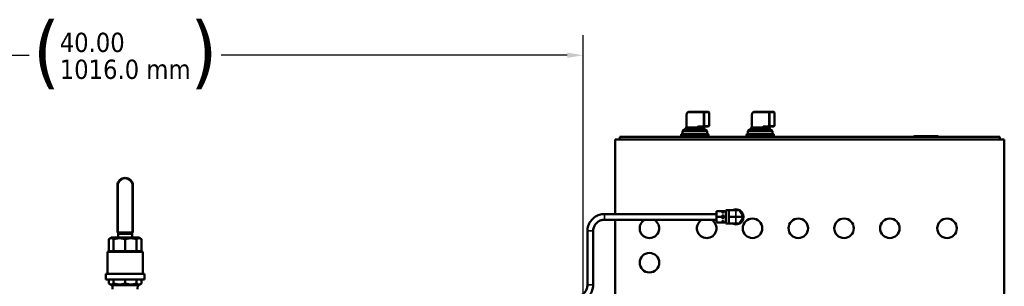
# Model space of a CAD drawing. Header units: inches. Extents: x 1 to 237, y 4 to 150.
# Tile 16 of 237: x 56 to 99, y 46 to 58. Entities that reach past the tile are written whole.
import ezdxf

# ---------------------------------------------------------------- set-up
doc = ezdxf.new("R2010")
doc.units = ezdxf.units.IN
doc.header["$LTSCALE"] = 7
doc.header["$MEASUREMENT"] = 0
for name, color, linetype, lineweight in [('Dimension (ANSI)', 7, 'Continuous', 25), ('Visible (ANSI)', 7, 'Continuous', 50), ('Visible Narrow (ANSI)', 7, 'Continuous', 35)]:
    doc.layers.add(name, color=color, linetype=linetype, lineweight=lineweight)
doc.styles.add('Dimension Text', font='tahoma.ttf')
doc.dimstyles.new('Dual Dimension', dxfattribs={"dimscale": 7, "dimtxt": 0.12, "dimasz": 0.098425, "dimexe": 0.125, "dimexo": 0.0625, "dimgap": 0.031496, "dimtad": 0, "dimtih": 1, "dimtoh": 1, "dimrnd": 1e-08, "dimzin": 4, "dimdsep": 46, "dimtxsty": 'Dimension Text', "dimcen": 0.09, "dimdle": 0.393701, "dimclrd": 256, "dimclre": 256, "dimclrt": 256, "dimadec": 0, "dimazin": 1, "dimtfac": 1, "dimtofl": 0, "dimtmove": 0, "dimatfit": 3, "dimfxl": 1, "dimtolj": 1, "dimtzin": 4, "dimlwd": -1, "dimlwe": -1, "dimarcsym": 0})

# ---------------------------------------------------------------- blocks, each defined once
blk = doc.blocks.new('*D8')
at = {"layer": 'Defpoints', "color": 0, "transparency": 16777216}
for p in [(80.711, 56.216), (40.711, 44.661), (80.711, 44.661)]:
    blk.add_point(p, dxfattribs=at)
at = {"layer": 'Dimension (ANSI)', "transparency": 16777216}
for p, q in [((40.711, 45.099), (40.711, 57.091)), ((80.711, 45.099), (80.711, 57.091)), ((41.4, 56.216), (56.521, 56.216)), ((80.022, 56.216), (64.902, 56.216))]:
    blk.add_line(p, q, dxfattribs=at)
for points in [[(41.4, 56.331), (41.4, 56.101), (40.711, 56.216)], [(80.022, 56.331), (80.022, 56.101), (80.711, 56.216)]]:
    blk.add_solid(points, dxfattribs=at)
at = {"layer": 'Dimension (ANSI)', "transparency": 16777216, "insert": (60.711, 56.216), "char_height": 0.84, "attachment_point": 5, "style": 'Dimension Text'}
blk.add_mtext('\\A1;{\\H3.0x;(}\\S40.00^ 1016.0 mm;{\\H3.0x;)}', dxfattribs=at)

msp = doc.modelspace()

# ---------------------------------------------------------------- linework, layer by layer
at = {"layer": 'Visible (ANSI)'}
for p, q in [((85.236, 53.619), (85.236, 53.076)), ((85.996, 53.744), (85.332, 53.744)), ((86.194, 53.744), (85.996, 53.744)), ((86.219, 53.719), (86.219, 53.132)), ((88.089, 53.619), (88.089, 53.076)), ((88.849, 53.744), (88.185, 53.744)), ((89.047, 53.744), (88.849, 53.744)), ((89.072, 53.719), (89.072, 53.132)), ((85.137, 52.971), (86.055, 52.971)), ((85.188, 52.971), (85.188, 53.032)), ((85.213, 53.057), (85.697, 53.057)), ((85.746, 53.107), (85.978, 53.107)), ((85.87, 53.057), (85.865, 53.057)), ((85.956, 53.075), (85.956, 53.082)), ((85.98, 53.057), (85.967, 53.057)), ((85.978, 53.107), (86.194, 53.107)), ((86.005, 52.971), (86.005, 53.032)), ((87.99, 52.971), (88.908, 52.971)), ((88.041, 52.971), (88.041, 53.032)), ((88.066, 53.057), (88.55, 53.057)), ((88.599, 53.107), (88.831, 53.107)), ((88.723, 53.057), (88.718, 53.057)), ((88.809, 53.075), (88.809, 53.082)), ((88.833, 53.057), (88.82, 53.057)), ((88.831, 53.107), (89.047, 53.107)), ((88.858, 52.971), (88.858, 53.032)), ((82.111, 49.286), (82.111, 52.541)), ((82.111, 52.541), (99.111, 52.541)), ((82.314, 52.661), (98.914, 52.661)), ((82.314, 52.541), (82.314, 52.661)), ((85, 52.732), (85, 52.661)), ((86.143, 52.782), (85.05, 52.782)), ((85.062, 52.782), (85.062, 52.896)), ((86.13, 52.782), (86.13, 52.896)), ((86.193, 52.661), (86.193, 52.732)), ((87.853, 52.732), (87.853, 52.661)), ((88.996, 52.782), (87.903, 52.782)), ((87.915, 52.782), (87.915, 52.896)), ((88.983, 52.782), (88.983, 52.896)), ((89.046, 52.661), (89.046, 52.732)), ((95.159, 52.661), (95.159, 52.674)), ((95.172, 52.686), (96.216, 52.686)), ((96.228, 52.661), (96.228, 52.674)), ((98.914, 52.541), (98.914, 52.661)), ((99.111, 45.781), (99.111, 52.541)), ((60.716, 50.859), (60.706, 50.859)), ((60.371, 48.479), (60.371, 50.524)), ((61.051, 48.479), (61.051, 50.524)), ((81.651, 49.286), (86.541, 49.286)), ((81.651, 49.036), (86.541, 49.036)), ((82.111, 45.781), (82.111, 49.036)), ((86.541, 49.411), (86.541, 49.161)), ((86.541, 49.411), (86.791, 49.411)), ((86.541, 49.161), (86.541, 48.911)), ((86.541, 49.161), (86.791, 49.161)), ((86.791, 49.411), (86.801, 49.411)), ((86.791, 49.411), (86.791, 49.374)), ((86.791, 49.198), (86.791, 49.161)), ((86.791, 49.161), (86.791, 49.124)), ((86.831, 49.411), (86.801, 49.411)), ((86.831, 49.348), (86.801, 49.348)), ((86.831, 49.224), (86.801, 49.224)), ((86.831, 49.098), (86.801, 49.098)), ((86.831, 49.411), (86.841, 49.411)), ((86.841, 49.411), (86.951, 49.411)), ((86.841, 49.411), (86.841, 49.374)), ((86.841, 49.198), (86.841, 49.161)), ((86.841, 49.161), (86.841, 49.124)), ((86.841, 49.161), (86.951, 49.161)), ((86.951, 49.411), (86.951, 49.448)), ((87.076, 49.448), (86.951, 49.448)), ((86.951, 49.411), (86.951, 49.407)), ((86.951, 49.165), (86.951, 49.407)), ((86.951, 49.165), (86.951, 49.161)), ((86.951, 49.161), (86.951, 49.157)), ((86.951, 48.915), (86.951, 49.157)), ((87.076, 49.433), (87.076, 49.448)), ((87.076, 49.448), (87.391, 49.448)), ((87.076, 49.433), (87.076, 49.304)), ((87.076, 49.304), (87.076, 49.176)), ((87.076, 49.146), (87.076, 49.176)), ((87.076, 49.146), (87.076, 49.018)), ((87.391, 49.448), (87.539, 49.448)), ((87.713, 49.176), (87.565, 49.433)), ((87.565, 48.89), (87.713, 49.146)), ((86.541, 48.911), (86.791, 48.911)), ((86.791, 48.948), (86.791, 48.911)), ((86.801, 48.911), (86.791, 48.911)), ((86.831, 48.974), (86.801, 48.974)), ((86.831, 48.911), (86.801, 48.911)), ((86.841, 48.911), (86.831, 48.911)), ((86.841, 48.948), (86.841, 48.911)), ((86.841, 48.911), (86.951, 48.911)), ((86.951, 48.915), (86.951, 48.911)), ((86.951, 48.875), (86.951, 48.911)), ((87.076, 48.875), (86.951, 48.875)), ((87.076, 49.018), (87.076, 48.89)), ((87.076, 48.875), (87.076, 48.89)), ((87.076, 48.875), (87.391, 48.875)), ((87.391, 48.875), (87.539, 48.875)), ((60.093, 48.259), (60.001, 48.182)), ((60.001, 47.659), (60.001, 48.182)), ((61.329, 48.259), (60.093, 48.259)), ((60.209, 47.659), (60.209, 48.182)), ((60.401, 48.479), (60.371, 48.479)), ((60.401, 48.479), (60.401, 48.465)), ((61.021, 48.479), (60.401, 48.479)), ((60.401, 48.399), (60.401, 48.465)), ((60.401, 48.399), (60.401, 48.259)), ((60.711, 47.659), (60.711, 48.182)), ((61.051, 48.479), (61.021, 48.479)), ((61.021, 48.479), (61.021, 48.465)), ((61.021, 48.465), (61.021, 48.399)), ((61.021, 48.399), (61.021, 48.259)), ((61.213, 47.659), (61.213, 48.182)), ((61.329, 48.259), (61.421, 48.182)), ((61.421, 47.659), (61.421, 48.182)), ((80.901, 46.185), (80.901, 48.538)), ((81.151, 46.185), (81.151, 48.538)), ((60.001, 47.659), (59.936, 47.629)), ((59.936, 47.629), (61.486, 47.629)), ((59.936, 47.629), (59.936, 46.679)), ((60.209, 47.659), (60.001, 47.659)), ((60.711, 47.659), (60.209, 47.659)), ((60.711, 47.659), (61.213, 47.659)), ((61.213, 47.659), (61.421, 47.659)), ((61.421, 47.659), (61.486, 47.629)), ((61.486, 47.629), (61.486, 46.679)), ((59.867, 46.679), (61.555, 46.679)), ((59.867, 46.679), (59.867, 46.429)), ((61.555, 46.679), (61.555, 46.429)), ((59.867, 46.429), (61.555, 46.429)), ((60.001, 46.429), (60.001, 46.257)), ((60.093, 46.179), (60.001, 46.257)), ((61.329, 46.179), (60.093, 46.179)), ((60.165, 46.011), (60.159, 46.179)), ((60.209, 46.429), (60.209, 46.257)), ((60.711, 46.429), (60.711, 46.257)), ((61.213, 46.429), (61.213, 46.257)), ((61.257, 46.011), (61.264, 46.179)), ((61.329, 46.179), (61.421, 46.257)), ((61.421, 46.429), (61.421, 46.257))]:
    msp.add_line(p, q, dxfattribs=at)
for centre in [(88.111, 48.661), (90.111, 48.661), (92.111, 48.661), (94.111, 48.661), (96.611, 48.661), (83.611, 47.161)]:
    msp.add_circle(centre, 0.426, dxfattribs=at)
for centre, radius, start, end in [((86.194, 53.719), 0.025, 0, 90), ((89.047, 53.719), 0.025, 0, 90), ((85.137, 52.896), 0.075, 90, 180), ((85.213, 53.032), 0.025, 90, 180), ((85.98, 53.032), 0.025, 0, 90), ((86.055, 52.896), 0.075, 0, 90), ((86.194, 53.132), 0.025, 270, 0), ((87.99, 52.896), 0.075, 90, 180), ((88.066, 53.032), 0.025, 90, 180), ((88.833, 53.032), 0.025, 0, 90), ((88.908, 52.896), 0.075, 0, 90), ((89.047, 53.132), 0.025, 270, 0), ((85.05, 52.732), 0.05, 90, 180), ((86.143, 52.732), 0.05, 0, 90), ((87.903, 52.732), 0.05, 90, 180), ((88.996, 52.732), 0.05, 0, 90), ((95.172, 52.674), 0.0125, 90, 180), ((96.216, 52.674), 0.0125, 0, 90), ((60.706, 50.524), 0.335, 90, 180), ((60.716, 50.524), 0.335, 0, 90), ((87.391, 49.161), 0.33, 240.248, 119.752), ((83.611, 48.661), 0.426, 118.448, 61.552), ((86.111, 48.661), 0.426, 118.448, 61.552), ((87.539, 49.418), 0.03, 30, 90), ((87.687, 49.161), 0.03, 330, 30), ((87.539, 48.905), 0.03, 270, 330)]:
    msp.add_arc(centre, radius, start, end, dxfattribs=at)
for centre in [(85.996, 53.132), (88.849, 53.132)]:
    msp.add_ellipse(centre, major_axis=(-0.0231, -0.0231), ratio=0.414214, start_param=0.392699, end_param=1.963495, dxfattribs=at)
for points, knots in [([(85.332, 53.744), (85.322, 53.744), (85.313, 53.742), (85.294, 53.735), (85.285, 53.73), (85.269, 53.715), (85.262, 53.706), (85.25, 53.686), (85.245, 53.675), (85.239, 53.652), (85.237, 53.64), (85.236, 53.625), (85.236, 53.622), (85.236, 53.619)], [0, 0, 0, 0, 0.271948, 0.271948, 0.558078, 0.558078, 0.872237, 0.872237, 1.186396, 1.186396, 1.500556, 1.500556, 1.570796, 1.570796, 1.570796, 1.570796]), ([(88.185, 53.744), (88.175, 53.744), (88.166, 53.742), (88.147, 53.735), (88.138, 53.73), (88.122, 53.715), (88.115, 53.706), (88.103, 53.686), (88.098, 53.675), (88.092, 53.652), (88.09, 53.64), (88.089, 53.625), (88.089, 53.622), (88.089, 53.619)], [0, 0, 0, 0, 0.271948, 0.271948, 0.558078, 0.558078, 0.872237, 0.872237, 1.186396, 1.186396, 1.500556, 1.500556, 1.570796, 1.570796, 1.570796, 1.570796]), ([(85.225, 53.057), (85.226, 53.057), (85.226, 53.057), (85.228, 53.059), (85.229, 53.06), (85.232, 53.062), (85.233, 53.064), (85.235, 53.068), (85.235, 53.07), (85.236, 53.073), (85.236, 53.074), (85.236, 53.075)], [0.02575743, 0.02575743, 0.02575743, 0.02575743, 0.04523331, 0.04523331, 0.06740298, 0.06740298, 0.08720674, 0.08720674, 0.10521395, 0.10521395, 0.11556675, 0.11556675, 0.11556675, 0.11556675]), ([(85.746, 53.107), (85.741, 53.107), (85.736, 53.105), (85.726, 53.097), (85.72, 53.089), (85.715, 53.082)], [0.321013, 0.321013, 0.321013, 0.321013, 0.3695671, 0.3695671, 0.4442195, 0.4442195, 0.4442195, 0.4442195]), ([(85.967, 53.107), (85.967, 53.107), (85.967, 53.107), (85.966, 53.107), (85.965, 53.106), (85.963, 53.104), (85.962, 53.103), (85.96, 53.1), (85.959, 53.098), (85.958, 53.094), (85.957, 53.092), (85.957, 53.087), (85.956, 53.085), (85.956, 53.082)], [0, 0, 0, 0, 0.314159, 0.314159, 0.628319, 0.628319, 0.874153, 0.874153, 1.108205, 1.108205, 1.346321, 1.346321, 1.570796, 1.570796, 1.570796, 1.570796]), ([(85.956, 53.075), (85.956, 53.073), (85.957, 53.07), (85.958, 53.066), (85.959, 53.064), (85.962, 53.061), (85.963, 53.06), (85.965, 53.058), (85.966, 53.058), (85.967, 53.057), (85.967, 53.057), (85.967, 53.057)], [0, 0, 0, 0, 0.02141066, 0.02141066, 0.04186826, 0.04186826, 0.05985035, 0.05985035, 0.07968452, 0.07968452, 0.09913161, 0.09913161, 0.09913161, 0.09913161]), ([(88.078, 53.057), (88.079, 53.057), (88.079, 53.057), (88.081, 53.059), (88.082, 53.06), (88.085, 53.062), (88.086, 53.064), (88.088, 53.068), (88.088, 53.07), (88.089, 53.073), (88.089, 53.074), (88.089, 53.075)], [0.02575743, 0.02575743, 0.02575743, 0.02575743, 0.04523331, 0.04523331, 0.06740298, 0.06740298, 0.08720674, 0.08720674, 0.10521395, 0.10521395, 0.11556675, 0.11556675, 0.11556675, 0.11556675]), ([(88.599, 53.107), (88.594, 53.107), (88.589, 53.105), (88.579, 53.097), (88.573, 53.089), (88.568, 53.082)], [0.321013, 0.321013, 0.321013, 0.321013, 0.3695671, 0.3695671, 0.4442195, 0.4442195, 0.4442195, 0.4442195]), ([(88.82, 53.107), (88.82, 53.107), (88.82, 53.107), (88.819, 53.107), (88.818, 53.106), (88.816, 53.104), (88.815, 53.103), (88.813, 53.1), (88.812, 53.098), (88.811, 53.094), (88.81, 53.092), (88.81, 53.087), (88.809, 53.085), (88.809, 53.082)], [0, 0, 0, 0, 0.314159, 0.314159, 0.628319, 0.628319, 0.874153, 0.874153, 1.108205, 1.108205, 1.346321, 1.346321, 1.570796, 1.570796, 1.570796, 1.570796]), ([(88.809, 53.075), (88.809, 53.073), (88.81, 53.07), (88.811, 53.066), (88.812, 53.064), (88.815, 53.061), (88.816, 53.06), (88.818, 53.058), (88.819, 53.058), (88.82, 53.057), (88.82, 53.057), (88.82, 53.057)], [0, 0, 0, 0, 0.02141066, 0.02141066, 0.04186826, 0.04186826, 0.05985035, 0.05985035, 0.07968452, 0.07968452, 0.09913161, 0.09913161, 0.09913161, 0.09913161]), ([(80.901, 48.538), (80.901, 48.616), (80.914, 48.695), (80.962, 48.844), (80.998, 48.915), (81.091, 49.041), (81.147, 49.097), (81.274, 49.189), (81.345, 49.225), (81.494, 49.274), (81.573, 49.286), (81.651, 49.286)], [6.283185, 6.283185, 6.283185, 6.283185, 6.597345, 6.597345, 6.911504, 6.911504, 7.225663, 7.225663, 7.539822, 7.539822, 7.853982, 7.853982, 7.853982, 7.853982]), ([(81.151, 48.538), (81.151, 48.59), (81.159, 48.642), (81.192, 48.741), (81.216, 48.789), (81.277, 48.873), (81.315, 48.91), (81.399, 48.972), (81.447, 48.996), (81.546, 49.028), (81.599, 49.036), (81.651, 49.036)], [6.283185, 6.283185, 6.283185, 6.283185, 6.597345, 6.597345, 6.911504, 6.911504, 7.225663, 7.225663, 7.539822, 7.539822, 7.853982, 7.853982, 7.853982, 7.853982]), ([(86.801, 49.348), (86.8, 49.348), (86.8, 49.348), (86.799, 49.348), (86.799, 49.349), (86.797, 49.35), (86.796, 49.352), (86.792, 49.359), (86.791, 49.368), (86.791, 49.374)], [-0.14807199, -0.14807199, -0.14807199, -0.14807199, -0.14534173, -0.14534173, -0.14177521, -0.14177521, -0.12776472, -0.12776472, -0.0671072, -0.0671072, -0.0671072, -0.0671072]), ([(86.791, 49.198), (86.791, 49.205), (86.792, 49.213), (86.796, 49.221), (86.797, 49.222), (86.799, 49.224), (86.799, 49.224), (86.8, 49.224), (86.8, 49.224), (86.801, 49.224)], [-0.22903678, -0.22903678, -0.22903678, -0.22903678, -0.16837926, -0.16837926, -0.15436877, -0.15436877, -0.15080225, -0.15080225, -0.14807199, -0.14807199, -0.14807199, -0.14807199]), ([(86.801, 49.098), (86.8, 49.098), (86.8, 49.098), (86.799, 49.098), (86.799, 49.099), (86.797, 49.1), (86.796, 49.102), (86.792, 49.109), (86.791, 49.118), (86.791, 49.124)], [0.14807199, 0.14807199, 0.14807199, 0.14807199, 0.15080225, 0.15080225, 0.15436877, 0.15436877, 0.16837926, 0.16837926, 0.22903678, 0.22903678, 0.22903678, 0.22903678]), ([(86.841, 49.374), (86.841, 49.368), (86.839, 49.359), (86.835, 49.352), (86.834, 49.35), (86.833, 49.349), (86.832, 49.348), (86.831, 49.348), (86.831, 49.348), (86.831, 49.348)], [0.0671072, 0.0671072, 0.0671072, 0.0671072, 0.12776472, 0.12776472, 0.14177521, 0.14177521, 0.14534173, 0.14534173, 0.14807199, 0.14807199, 0.14807199, 0.14807199]), ([(86.831, 49.224), (86.831, 49.224), (86.831, 49.224), (86.832, 49.224), (86.833, 49.224), (86.834, 49.222), (86.835, 49.221), (86.839, 49.213), (86.841, 49.205), (86.841, 49.198)], [0.14835129, 0.14835129, 0.14835129, 0.14835129, 0.15108154, 0.15108154, 0.15464807, 0.15464807, 0.16865856, 0.16865856, 0.22931607, 0.22931607, 0.22931607, 0.22931607]), ([(86.841, 49.124), (86.841, 49.118), (86.839, 49.109), (86.835, 49.102), (86.834, 49.1), (86.833, 49.099), (86.832, 49.098), (86.831, 49.098), (86.831, 49.098), (86.831, 49.098)], [0.0671072, 0.0671072, 0.0671072, 0.0671072, 0.12776472, 0.12776472, 0.14177521, 0.14177521, 0.14534173, 0.14534173, 0.14807199, 0.14807199, 0.14807199, 0.14807199]), ([(86.791, 48.948), (86.791, 48.955), (86.792, 48.963), (86.796, 48.971), (86.797, 48.972), (86.799, 48.974), (86.799, 48.974), (86.8, 48.974), (86.8, 48.974), (86.801, 48.974)], [0.0671072, 0.0671072, 0.0671072, 0.0671072, 0.12776472, 0.12776472, 0.14177521, 0.14177521, 0.14534173, 0.14534173, 0.14807199, 0.14807199, 0.14807199, 0.14807199]), ([(86.831, 48.974), (86.831, 48.974), (86.831, 48.974), (86.832, 48.974), (86.833, 48.974), (86.834, 48.972), (86.835, 48.971), (86.839, 48.963), (86.841, 48.955), (86.841, 48.948)], [0.14807199, 0.14807199, 0.14807199, 0.14807199, 0.15080225, 0.15080225, 0.15436877, 0.15436877, 0.16837926, 0.16837926, 0.22903678, 0.22903678, 0.22903678, 0.22903678]), ([(80.401, 45.687), (80.453, 45.687), (80.506, 45.696), (80.606, 45.728), (80.653, 45.752), (80.737, 45.813), (80.775, 45.851), (80.836, 45.935), (80.861, 45.982), (80.893, 46.081), (80.901, 46.133), (80.901, 46.185)], [1.570796, 1.570796, 1.570796, 1.570796, 1.884956, 1.884956, 2.199115, 2.199115, 2.513274, 2.513274, 2.827433, 2.827433, 3.141593, 3.141593, 3.141593, 3.141593]), ([(80.936, 45.661), (80.962, 45.687), (80.986, 45.716), (81.054, 45.809), (81.09, 45.88), (81.139, 46.029), (81.151, 46.107), (81.151, 46.185)], [2.3652703, 2.3652703, 2.3652703, 2.3652703, 2.5132741, 2.5132741, 2.8274334, 2.8274334, 3.1415927, 3.1415927, 3.1415927, 3.1415927])]:
    msp.add_open_spline(points, degree=3, knots=knots, dxfattribs=at)
for points in [[(85.327, 53.057), (85.326, 53.057), (85.326, 53.057), (85.325, 53.057)], [(88.18, 53.057), (88.179, 53.057), (88.179, 53.057), (88.178, 53.057)]]:
    msp.add_open_spline(points, degree=3, dxfattribs=at)
for points, weights in [([(60.001, 48.182), (60.105, 48.269), (60.209, 48.182)], [1.49012892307, 1.61290392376, 1.49012892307]), ([(60.209, 48.182), (60.46, 48.269), (60.711, 48.182)], [1.49012892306, 1.61290392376, 1.49012892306]), ([(60.711, 48.182), (60.962, 48.269), (61.213, 48.182)], [1.49012892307, 1.61290392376, 1.49012892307]), ([(61.213, 48.182), (61.317, 48.269), (61.421, 48.182)], [1.49012892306, 1.61290392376, 1.49012892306]), ([(60.001, 46.257), (60.105, 46.169), (60.209, 46.257)], [1.18483034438, 1.28245112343, 1.18483034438]), ([(60.209, 46.257), (60.46, 46.169), (60.711, 46.257)], [1.18483034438, 1.28245112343, 1.18483034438]), ([(60.711, 46.257), (60.962, 46.169), (61.213, 46.257)], [1.18483034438, 1.28245112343, 1.18483034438]), ([(61.213, 46.257), (61.317, 46.169), (61.421, 46.257)], [1.18483034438, 1.28245112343, 1.18483034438])]:
    msp.add_rational_spline(points, weights, degree=2, dxfattribs=at)
at = {"layer": 'Visible Narrow (ANSI)'}
for p, q in [((85.236, 53.619), (85.243, 53.619)), ((85.243, 53.082), (85.243, 53.619)), ((85.314, 53.719), (85.978, 53.719)), ((85.978, 53.719), (85.978, 53.107)), ((86.013, 53.719), (85.978, 53.719)), ((86.013, 53.719), (86.212, 53.719)), ((86.013, 53.132), (86.013, 53.719)), ((86.219, 53.719), (86.212, 53.719)), ((86.212, 53.719), (86.212, 53.132)), ((88.089, 53.619), (88.096, 53.619)), ((88.096, 53.082), (88.096, 53.619)), ((88.167, 53.719), (88.831, 53.719)), ((88.831, 53.719), (88.831, 53.107)), ((88.866, 53.719), (88.831, 53.719)), ((88.866, 53.719), (89.065, 53.719)), ((88.866, 53.132), (88.866, 53.719)), ((89.072, 53.719), (89.065, 53.719)), ((89.065, 53.719), (89.065, 53.132)), ((86.005, 53.032), (85.188, 53.032)), ((85.715, 53.082), (85.244, 53.082)), ((85.75, 53.082), (85.715, 53.082)), ((85.75, 53.082), (85.85, 53.082)), ((85.75, 53.076), (85.75, 53.082)), ((85.85, 53.082), (85.949, 53.082)), ((85.949, 53.082), (85.956, 53.082)), ((85.949, 53.082), (85.949, 53.075)), ((86.212, 53.132), (86.013, 53.132)), ((86.212, 53.132), (86.219, 53.132)), ((88.858, 53.032), (88.041, 53.032)), ((88.568, 53.082), (88.097, 53.082)), ((88.603, 53.082), (88.568, 53.082)), ((88.603, 53.082), (88.703, 53.082)), ((88.603, 53.076), (88.603, 53.082)), ((88.703, 53.082), (88.802, 53.082)), ((88.802, 53.082), (88.809, 53.082)), ((88.802, 53.082), (88.802, 53.075)), ((89.065, 53.132), (88.866, 53.132)), ((89.065, 53.132), (89.072, 53.132)), ((85.05, 52.732), (85, 52.732)), ((85.05, 52.782), (85.05, 52.732)), ((85.05, 52.661), (85.05, 52.732)), ((85.05, 52.732), (86.143, 52.732)), ((86.13, 52.896), (85.062, 52.896)), ((86.143, 52.732), (86.143, 52.782)), ((86.193, 52.732), (86.143, 52.732)), ((86.143, 52.732), (86.143, 52.661)), ((87.903, 52.732), (87.853, 52.732)), ((87.903, 52.782), (87.903, 52.732)), ((87.903, 52.661), (87.903, 52.732)), ((87.903, 52.732), (88.996, 52.732)), ((88.983, 52.896), (87.915, 52.896)), ((88.996, 52.732), (88.996, 52.782)), ((89.046, 52.732), (88.996, 52.732)), ((88.996, 52.732), (88.996, 52.661)), ((96.228, 52.674), (95.159, 52.674)), ((60.706, 50.859), (60.706, 50.829)), ((60.716, 50.829), (60.706, 50.829)), ((60.716, 50.859), (60.716, 50.829)), ((60.401, 50.524), (60.371, 50.524)), ((60.401, 48.479), (60.401, 50.524)), ((61.051, 50.524), (61.021, 50.524)), ((61.021, 48.479), (61.021, 50.524)), ((81.651, 49.036), (81.651, 49.286)), ((86.801, 49.348), (86.801, 49.411)), ((86.801, 49.098), (86.801, 49.224)), ((86.831, 49.348), (86.831, 49.411)), ((86.831, 49.224), (86.831, 49.098)), ((87.076, 49.433), (87.391, 49.433)), ((87.076, 49.176), (87.391, 49.176)), ((87.076, 49.146), (87.391, 49.146)), ((87.391, 49.433), (87.391, 49.448)), ((87.391, 49.433), (87.565, 49.433)), ((87.391, 49.433), (87.391, 49.176)), ((87.391, 49.176), (87.713, 49.176)), ((87.391, 49.146), (87.391, 49.176)), ((87.391, 49.146), (87.713, 49.146)), ((87.391, 49.146), (87.391, 48.89)), ((86.801, 48.974), (86.801, 48.911)), ((86.831, 48.974), (86.831, 48.911)), ((87.076, 48.89), (87.391, 48.89)), ((87.391, 48.89), (87.565, 48.89)), ((87.391, 48.875), (87.391, 48.89)), ((60.401, 48.465), (61.021, 48.465)), ((60.401, 48.399), (61.021, 48.399))]:
    msp.add_line(p, q, dxfattribs=at)
for centre, start, end in [((60.706, 50.524), 90, 180), ((60.716, 50.524), 0, 90)]:
    msp.add_arc(centre, 0.305, start, end, dxfattribs=at)
for centre, major_axis, ratio, start_param, end_param in [((85.314, 53.619), (0, 0.1), 0.707107, 0, 1.570796), ((85.332, 53.719), (0, 0.025), 0.707107, 0, 1.570796), ((85.996, 53.719), (0, 0.025), 0.707107, 0, 1.570796), ((85.996, 53.719), (0, 0.025), 0.707107, 4.712389, 6.283185), ((86.194, 53.719), (0, 0.025), 0.707107, 4.712389, 6.283185), ((88.167, 53.619), (0, 0.1), 0.707107, 0, 1.570796), ((88.185, 53.719), (0, 0.025), 0.707107, 0, 1.570796), ((88.849, 53.719), (0, 0.025), 0.707107, 0, 1.570796), ((88.849, 53.719), (0, 0.025), 0.707107, 4.712389, 6.283185), ((89.047, 53.719), (0, 0.025), 0.707107, 4.712389, 6.283185), ((85.226, 53.082), (0.0004, -0.025), 0.707072, 0.002845, 1.560836), ((85.226, 53.082), (0, -0.025), 0.707107, 0, 1.570796), ((85.246, 53.032), (-0.0051, 0.0502), 0.808537, 6.201814, 6.213239), ((85.697, 53.082), (0, -0.025), 0.707107, 0, 1.570796), ((85.697, 53.082), (-0.0004, -0.025), 0.707072, 0.01565, 1.580757), ((85.691, 53.03), (0.0355, 0.0093), 0.721309, 1.212316, 1.223302), ((85.713, 53.031), (0.005, 0.0505), 0.806271, 0.068955, 0.080346), ((85.768, 53.082), (0, 0.025), 0.707107, 0, 1.570796), ((85.768, 53.076), (-0.0067, 0.0241), 0.693662, 1.379104, 2.462749), ((85.967, 53.076), (-0.0067, -0.0241), 0.693662, 4.90477, 5.987726), ((85.967, 53.082), (0, 0.025), 0.707107, 0, 1.570796), ((86.194, 53.132), (0, -0.025), 0.707107, 0, 1.570796), ((88.079, 53.082), (0.0004, -0.025), 0.707072, 0.002845, 1.560836), ((88.079, 53.082), (0, -0.025), 0.707107, 0, 1.570796), ((88.099, 53.032), (-0.0051, 0.0502), 0.808537, 6.201814, 6.213239), ((88.55, 53.082), (0, -0.025), 0.707107, 0, 1.570796), ((88.55, 53.082), (-0.0004, -0.025), 0.707072, 0.01565, 1.580757), ((88.544, 53.03), (0.0355, 0.0093), 0.721309, 1.212316, 1.223302), ((88.566, 53.031), (0.005, 0.0505), 0.806271, 0.068955, 0.080346), ((88.621, 53.082), (0, 0.025), 0.707107, 0, 1.570796), ((88.621, 53.076), (-0.0067, 0.0241), 0.693662, 1.379104, 2.462749), ((88.82, 53.076), (-0.0067, -0.0241), 0.693662, 4.90477, 5.987726), ((88.82, 53.082), (0, 0.025), 0.707107, 0, 1.570796), ((89.047, 53.132), (0, -0.025), 0.707107, 0, 1.570796), ((81.026, 48.538), (-0.125, 0), 0.078327, 3.141593, 6.283185), ((81.026, 46.185), (-0.125, 0), 0.078327, 3.141593, 6.283185)]:
    msp.add_ellipse(centre, major_axis=major_axis, ratio=ratio, start_param=start_param, end_param=end_param, dxfattribs=at)
for points, knots in [([(85.243, 53.082), (85.243, 53.082), (85.24, 53.082), (85.237, 53.079), (85.236, 53.076), (85.236, 53.075)], [-0.2018923, -0.2018923, -0.2018923, -0.2018923, -0.1874714, -0.1442088, -0.1006366, -0.1006366, -0.1006366, -0.1006366]), ([(85.697, 53.057), (85.702, 53.057), (85.71, 53.056), (85.726, 53.054), (85.744, 53.052), (85.757, 53.053), (85.763, 53.054)], [0.0016719, 0.0016719, 0.0016719, 0.0016719, 0.0593554, 0.0881972, 0.1458807, 0.2035642, 0.2035642, 0.2035642, 0.2035642]), ([(85.75, 53.076), (85.749, 53.075), (85.747, 53.074), (85.744, 53.073), (85.742, 53.073), (85.738, 53.074), (85.736, 53.074), (85.732, 53.076), (85.731, 53.076), (85.728, 53.077), (85.726, 53.078), (85.722, 53.08), (85.719, 53.081), (85.716, 53.082), (85.716, 53.082), (85.715, 53.082)], [-0.2035642, -0.2035642, -0.2035642, -0.2035642, -0.1689669, -0.1689669, -0.1458807, -0.1458807, -0.1059658, -0.1059658, -0.0881972, -0.0881972, -0.0593554, -0.0593554, -0.0168598, -0.0168598, -0.0016719, -0.0016719, -0.0016719, -0.0016719]), ([(85.85, 53.082), (85.845, 53.082), (85.84, 53.082), (85.825, 53.082), (85.814, 53.082), (85.799, 53.082), (85.796, 53.082), (85.779, 53.081), (85.764, 53.079), (85.75, 53.076)], [-2.6104076, -2.6104076, -2.6104076, -2.6104076, -2.5593027, -2.5593027, -2.4419905, -2.4419905, -2.4059165, -2.4059165, -2.2525803, -2.2525803, -2.2525803, -2.2525803]), ([(85.763, 53.054), (85.769, 53.055), (85.776, 53.055), (85.783, 53.056), (85.791, 53.056), (85.798, 53.057), (85.806, 53.057), (85.807, 53.057), (85.807, 53.057), (85.808, 53.057), (85.817, 53.057), (85.826, 53.057), (85.835, 53.057), (85.841, 53.057), (85.847, 53.057), (85.853, 53.057), (85.857, 53.057), (85.861, 53.057), (85.865, 53.057)], [2.2525803, 2.2525803, 2.2525803, 2.2525803, 2.3214762, 2.3214762, 2.3214762, 2.3985677, 2.3985677, 2.3985677, 2.4059426, 2.4059426, 2.4059426, 2.4961346, 2.4961346, 2.4961346, 2.5593049, 2.5593049, 2.5593049, 2.602641, 2.602641, 2.602641, 2.602641]), ([(85.949, 53.075), (85.93, 53.081), (85.904, 53.082), (85.877, 53.082), (85.869, 53.082)], [-2.9682712, -2.9682712, -2.9682712, -2.9682712, -2.7637881, -2.6803684, -2.6803684, -2.6803684, -2.6803684]), ([(85.87, 53.057), (85.883, 53.057), (85.914, 53.057), (85.941, 53.056), (85.955, 53.054)], [2.6195836, 2.6195836, 2.6195836, 2.6195836, 2.7637881, 2.9682712, 2.9682712, 2.9682712, 2.9682712]), ([(85.956, 53.075), (85.956, 53.075), (85.956, 53.074), (85.954, 53.073), (85.951, 53.074), (85.949, 53.075)], [-0.1004824, -0.1004824, -0.1004824, -0.1004824, -0.0865253, -0.0432626, -0.000025, -0.000025, -0.000025, -0.000025]), ([(85.955, 53.054), (85.958, 53.053), (85.964, 53.052), (85.97, 53.053), (85.971, 53.056), (85.969, 53.057), (85.967, 53.057), (85.967, 53.057)], [0, 0, 0, 0, 0.0432626, 0.0865253, 0.1442088, 0.1874714, 0.1967761, 0.1967761, 0.1967761, 0.1967761]), ([(88.096, 53.082), (88.096, 53.082), (88.093, 53.082), (88.09, 53.079), (88.089, 53.076), (88.089, 53.075)], [-0.2018923, -0.2018923, -0.2018923, -0.2018923, -0.1874714, -0.1442088, -0.1006366, -0.1006366, -0.1006366, -0.1006366]), ([(88.55, 53.057), (88.555, 53.057), (88.563, 53.056), (88.579, 53.054), (88.597, 53.052), (88.61, 53.053), (88.616, 53.054)], [0.0016719, 0.0016719, 0.0016719, 0.0016719, 0.0593554, 0.0881972, 0.1458807, 0.2035642, 0.2035642, 0.2035642, 0.2035642]), ([(88.603, 53.076), (88.602, 53.075), (88.6, 53.074), (88.597, 53.073), (88.595, 53.073), (88.591, 53.074), (88.589, 53.074), (88.585, 53.076), (88.584, 53.076), (88.581, 53.077), (88.579, 53.078), (88.575, 53.08), (88.572, 53.081), (88.569, 53.082), (88.569, 53.082), (88.568, 53.082)], [-0.2035642, -0.2035642, -0.2035642, -0.2035642, -0.1689669, -0.1689669, -0.1458807, -0.1458807, -0.1059658, -0.1059658, -0.0881972, -0.0881972, -0.0593554, -0.0593554, -0.0168598, -0.0168598, -0.0016719, -0.0016719, -0.0016719, -0.0016719]), ([(88.703, 53.082), (88.698, 53.082), (88.693, 53.082), (88.678, 53.082), (88.667, 53.082), (88.652, 53.082), (88.649, 53.082), (88.632, 53.081), (88.617, 53.079), (88.603, 53.076)], [-2.6104076, -2.6104076, -2.6104076, -2.6104076, -2.5593027, -2.5593027, -2.4419905, -2.4419905, -2.4059165, -2.4059165, -2.2525803, -2.2525803, -2.2525803, -2.2525803]), ([(88.616, 53.054), (88.622, 53.055), (88.629, 53.055), (88.636, 53.056), (88.644, 53.056), (88.651, 53.057), (88.659, 53.057), (88.66, 53.057), (88.66, 53.057), (88.661, 53.057), (88.67, 53.057), (88.679, 53.057), (88.688, 53.057), (88.694, 53.057), (88.7, 53.057), (88.706, 53.057), (88.71, 53.057), (88.714, 53.057), (88.718, 53.057)], [2.2525803, 2.2525803, 2.2525803, 2.2525803, 2.3214762, 2.3214762, 2.3214762, 2.3985677, 2.3985677, 2.3985677, 2.4059426, 2.4059426, 2.4059426, 2.4961346, 2.4961346, 2.4961346, 2.5593049, 2.5593049, 2.5593049, 2.602641, 2.602641, 2.602641, 2.602641]), ([(88.802, 53.075), (88.783, 53.081), (88.757, 53.082), (88.73, 53.082), (88.722, 53.082)], [-2.9682712, -2.9682712, -2.9682712, -2.9682712, -2.7637881, -2.6803684, -2.6803684, -2.6803684, -2.6803684]), ([(88.723, 53.057), (88.736, 53.057), (88.767, 53.057), (88.794, 53.056), (88.808, 53.054)], [2.6195836, 2.6195836, 2.6195836, 2.6195836, 2.7637881, 2.9682712, 2.9682712, 2.9682712, 2.9682712]), ([(88.809, 53.075), (88.809, 53.075), (88.809, 53.074), (88.807, 53.073), (88.804, 53.074), (88.802, 53.075)], [-0.1004824, -0.1004824, -0.1004824, -0.1004824, -0.0865253, -0.0432626, -0.000025, -0.000025, -0.000025, -0.000025]), ([(88.808, 53.054), (88.811, 53.053), (88.817, 53.052), (88.823, 53.053), (88.824, 53.056), (88.822, 53.057), (88.82, 53.057), (88.82, 53.057)], [0, 0, 0, 0, 0.0432626, 0.0865253, 0.1442088, 0.1874714, 0.1967761, 0.1967761, 0.1967761, 0.1967761])]:
    msp.add_open_spline(points, degree=3, knots=knots, dxfattribs=at)

# ---------------------------------------------------------------- dimensions: what is measured, and where the dimension line sits
at = {"layer": 'Dimension (ANSI)'}
dim = msp.add_linear_dim(base=(80.711, 56.216), p1=(40.711, 44.661), p2=(80.711, 44.661), angle=180, text='{\\H3.0x;(}\\S<>^ 1016.0 mm;{\\H3.0x;)}', dimstyle='Dual Dimension', override={"dimgap": 0.031496, "dimtih": 0, "dimtoh": 0, "dimdec": 2, "dimpost": '\\X', "dimtol": 0, "dimlim": 0, "dimtp": 0, "dimtm": 0, "dimtdec": 2, "dimatfit": 1}, dxfattribs=at)
dim.commit()
dim.dimension.update_dxf_attribs({"geometry": '*D8', "text_midpoint": (60.711, 56.216), "dimtype": 160})

doc.saveas('drawing.dxf')
